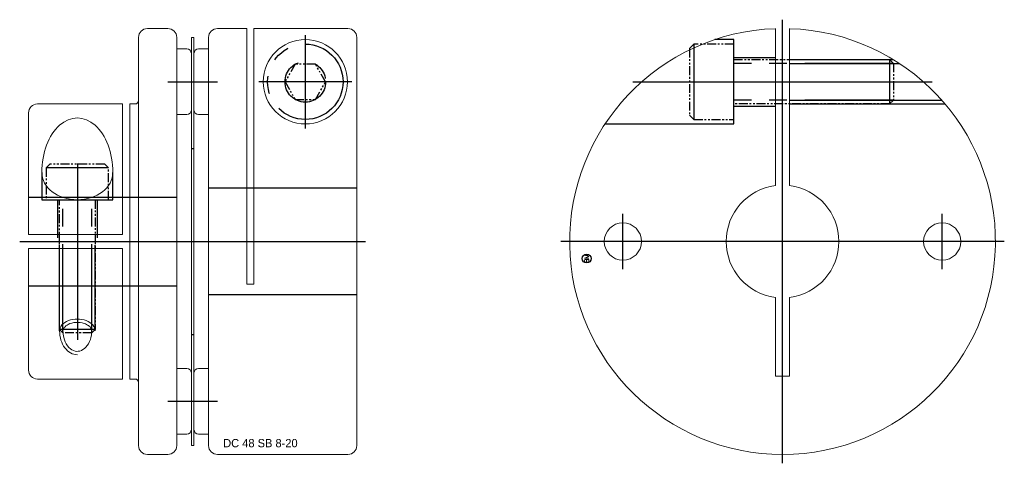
# Model space of a CAD drawing. Extents: x -91 to 93, y -25 to 25.
# Tile 2 of 2: x -18 to 93, y -25 to 25. Entities that reach past the tile are written whole.
import ezdxf
from ezdxf.enums import TextEntityAlignment as Align

# ---------------------------------------------------------------- set-up
doc = ezdxf.new("R2010")
doc.units = 0
doc.header["$LTSCALE"] = 8
for name, pattern in [('CENTER', [50.8, 31.75, -6.35, 6.35, -6.35]), ('HIDDEN', [9.525, 6.35, -3.175]), ('PHANTOM', [2.5, 1.25, -0.25, 0.25, -0.25, 0.25, -0.25])]:
    doc.linetypes.add(name, pattern=pattern)
doc.layers.get('0').update_dxf_attribs({"linetype": 'CONTINUOUS', "lineweight": 18})
for name, color, linetype in [('BOM', 6, 'CONTINUOUS'), ('CENTER', 1, 'CENTER'), ('HIDDEN', 2, 'HIDDEN'), ('PHANTOM', 6, 'PHANTOM')]:
    doc.layers.add(name, color=color, linetype=linetype)
doc.layers.add('THIN', color=3, linetype='CONTINUOUS', lineweight=5)
doc.styles.add('ADESK1', font='romans')

# ---------------------------------------------------------------- blocks, each defined once
blk = doc.blocks.new('MCLBM2')
blk.add_circle((0, 0), 0.5)
at = {"style": 'ADESK1'}
blk.add_text('BM', height=0.5, dxfattribs=at).set_placement((0, 0), align=Align.MIDDLE)
at = {"style": 'ADESK1', "flags": 1}
for tag, p in [('NAME', (0, -1)), ('ENAME', (0, -2)), ('SPEC', (0, -3)), ('MATERIAL', (0, -4)), ('WEIGHT', (0, -6)), ('QTY', (0, -5)), ('PRICE', (0, -7)), ('REMARK', (0, -8)), ('USER1', (0, -9)), ('USER2', (0, -10)), ('USER3', (0, -11)), ('USER4', (0, -12)), ('USER5', (0, -13)), ('USER6', (0, -14))]:
    blk.add_attdef(tag, p, '', height=0.5, dxfattribs=at)

msp = doc.modelspace()

# ---------------------------------------------------------------- linework, layer by layer
for p, q in [((-1, 24), (-3.3, 24)), ((7.9, 24), (4.6, 24)), ((7.9, -4.8), (7.9, 24)), ((19.3, 24), (8.7, 24)), ((8.7, 24), (8.7, -4.8)), ((67.5, 23.99), (67.5, 6.3)), ((69.1, 6.3), (69.1, 23.99)), ((-4.3, 23), (-4.3, -23)), ((0, 23), (0, -23)), ((1.65, 23), (1.95, 23)), ((1.65, -23), (1.65, 23)), ((1.95, 23), (1.95, -23)), ((3.6, 23), (3.6, -23)), ((20.3, -23), (20.3, 23)), ((0, 21.7), (1.15, 21.7)), ((0, 14.3), (0, 21.7)), ((1.65, 21.2), (1.65, 14.8)), ((-16.7, 14.5), (-16.7, 0.8)), ((-15.7, 15.5), (-6.1, 15.5)), ((-6.1, 15.5), (-6.1, 0.8)), ((-5.3, 15.5), (-5.3, -15.5)), ((-5.3, 15.5), (-4.7, 15.5)), ((1.15, 14.3), (0, 14.3)), ((-16.7, 0.8), (-6.1, 0.8)), ((-16.7, -0.8), (-6.1, -0.8)), ((-16.7, -14.5), (-16.7, -0.8)), ((-6.1, -15.5), (-6.1, -0.8)), ((8.7, -4.8), (7.9, -4.8)), ((2.45, -14.3), (3.6, -14.3)), ((3.6, -14.3), (3.6, -21.7)), ((-15.7, -15.5), (-6.1, -15.5)), ((-5.3, -15.5), (-4.7, -15.5)), ((1.95, -21.2), (1.95, -14.8)), ((3.6, -21.7), (2.45, -21.7)), ((1.95, -23), (1.65, -23)), ((-1, -24), (-3.3, -24)), ((4.6, -24), (19.3, -24))]:
    msp.add_line(p, q)
at = {"extrusion": (1.22461e-16, -2.99932e-32, -1)}
for p, q in [((1.95, 21.2), (1.95, 14.8)), ((3.6, 21.7), (2.45, 21.7)), ((3.6, 14.3), (3.6, 21.7)), ((2.45, 14.3), (3.6, 14.3))]:
    msp.add_line(p, q, dxfattribs=at)
at = {"extrusion": (-2.99932e-32, -1.22461e-16, -1)}
for p, q in [((1.15, -14.3), (0, -14.3)), ((0, -14.3), (0, -21.7)), ((1.65, -21.2), (1.65, -14.8)), ((0, -21.7), (1.15, -21.7))]:
    msp.add_line(p, q, dxfattribs=at)
msp.add_lwpolyline([(67.5, -6.3), (67.5, -15.18), (69.1, -15.18), (69.1, -6.3)])
for centre, radius in [((14.5, 18), 4.75), ((50.3, 0), 2.1), ((86.3, 0), 2.1)]:
    msp.add_circle(centre, radius)
for centre, radius, start, end in [((-3.3, 23), 1, 90, 180), ((-1, 23), 1, 0, 90), ((4.6, 23), 1, 90, 180), ((19.3, 23), 1, 0, 90), ((68.3, 0), 24, 91.9102, 88.0898), ((1.15, 21.2), 0.5, 0, 90), ((-4.7, 15.9), 0.4, 270, 0), ((-15.7, 14.5), 1, 90, 180), ((1.15, 14.8), 0.5, 270, 0), ((68.3, 0), 6.35, 97.2376, 262.7624), ((68.3, 0), 6.35, 277.2376, 82.7624), ((2.45, -14.8), 0.5, 90, 180), ((-15.7, -14.5), 1, 180, 270), ((-4.7, -15.9), 0.4, 0, 90), ((2.45, -21.2), 0.5, 180, 270), ((-3.3, -23), 1, 180, 270), ((-1, -23), 1, 270, 0), ((4.6, -23), 1, 180, 270), ((19.3, -23), 1, 270, 0)]:
    msp.add_arc(centre, radius, start, end)
at = {"extrusion": (1.22461e-16, -2.99932e-32, -1)}
for centre, start, end in [((-2.45, 21.2), 0, 90), ((-2.45, 14.8), 270, 0)]:
    msp.add_arc(centre, 0.5, start, end, dxfattribs=at)
at = {"extrusion": (-2.99932e-32, -1.22461e-16, -1)}
for centre, start, end in [((-1.15, -14.8), 90, 180), ((-1.15, -21.2), 180, 270)]:
    msp.add_arc(centre, 0.5, start, end, dxfattribs=at)
at = {"ltscale": 0.1}
for major_axis, ratio, start_param, end_param in [((0, 6.15), 0.650142, 4.712389, 7.853982), ((4, 0), 0.769062, 3.141593, 6.283185)]:
    msp.add_ellipse((-11.2, 7.78), major_axis=major_axis, ratio=ratio, start_param=start_param, end_param=end_param, dxfattribs=at)
for points, knots in [([(-9.58, -10.08), (-9.58, -9.99), (-9.6, -9.89), (-9.72, -9.69), (-9.81, -9.58), (-10.07, -9.39), (-10.24, -9.31), (-10.7, -9.15), (-11.03, -9.11), (-11.67, -9.14), (-11.98, -9.22), (-12.42, -9.44), (-12.57, -9.57), (-12.77, -9.82), (-12.81, -9.94), (-12.82, -10.06), (-12.82, -10.07), (-12.82, -10.08)], [0, 0, 0, 0, 0.368299, 0.368299, 0.736598, 0.736598, 1.104897, 1.104897, 1.657091, 1.657091, 2.209285, 2.209285, 2.657775, 2.657775, 3.106264, 3.106264, 3.141593, 3.141593, 3.141593, 3.141593]), ([(-12.82, -10.08), (-12.82, -10.32), (-12.79, -10.57), (-12.65, -11.17), (-12.5, -11.5), (-12.11, -12.01), (-11.88, -12.2), (-11.4, -12.39), (-11.16, -12.41), (-10.68, -12.28), (-10.44, -12.14), (-10.02, -11.69), (-9.84, -11.38), (-9.63, -10.74), (-9.58, -10.41), (-9.58, -10.08)], [1.570796, 1.570796, 1.570796, 1.570796, 1.875867, 1.875867, 2.360943, 2.360943, 2.846019, 2.846019, 3.331096, 3.331096, 3.816172, 3.816172, 4.301248, 4.301248, 4.712389, 4.712389, 4.712389, 4.712389])]:
    msp.add_open_spline(points, degree=3, knots=knots, dxfattribs=at)
at = {"layer": 'CENTER'}
for p, q in [((68.3, -25), (68.3, 25)), ((14.5, 23.25), (14.5, 12.75)), ((-1, 18), (4.6, 18)), ((19.75, 18), (9.25, 18)), ((51.43, 18), (85.17, 18)), ((-11.2, 8.78), (-11.2, -11.08)), ((50.3, -3.1), (50.3, 3.1)), ((86.3, -3.1), (86.3, 3.1)), ((-17.7, 0), (21.3, 0)), ((93.3, 0), (43.3, 0)), ((53.4, 0), (47.2, 0)), ((89.4, 0), (83.2, 0))]:
    msp.add_line(p, q, dxfattribs=at)
at = {"layer": 'CENTER', "extrusion": (-2.99932e-32, -1.22461e-16, -1)}
msp.add_line((-1, -18), (4.6, -18), dxfattribs=at)
at = {"layer": 'HIDDEN'}
for p, q in [((62.8, 20.75), (67.5, 20.75)), ((69.1, 20.5), (80.78, 20.5)), ((69.1, 20.07), (81.46, 20.07)), ((69.1, 15.93), (86.25, 15.93)), ((62.8, 15.25), (67.5, 15.25)), ((69.1, 15.5), (86.62, 15.5)), ((1.65, 10.5), (1.95, 10.5)), ((-15.2, 7.78), (-15.2, 4.7)), ((-7.2, 4.7), (-7.2, 7.78)), ((20.3, 6), (3.6, 6)), ((-16.7, 5), (0, 5)), ((-15.2, 4.7), (-7.2, 4.7)), ((-13.45, 4.7), (-13.45, 0.4)), ((-8.95, 4.7), (-8.95, 0.4)), ((-13.2, -10.08), (-13.2, -0.4)), ((-12.82, -10.08), (-12.82, -0.4)), ((-9.58, -10.08), (-9.58, -0.4)), ((-9.2, -10.08), (-9.2, -0.4))]:
    msp.add_line(p, q, dxfattribs=at)
at = {"layer": 'HIDDEN', "extrusion": (-2.99932e-32, -1.22461e-16, -1)}
for p, q in [((-16.7, -5), (0, -5)), ((20.3, -6), (3.6, -6)), ((1.65, -10.5), (1.95, -10.5))]:
    msp.add_line(p, q, dxfattribs=at)
at = {"layer": 'HIDDEN'}
msp.add_lwpolyline([(48.29, 13.25), (62.8, 13.25), (62.8, 22.75), (60.66, 22.75)], dxfattribs=at)
at = {"layer": 'PHANTOM'}
for p, q in [((58.3, 22.25), (58.3, 13.75)), ((80.8, 20.07), (62.8, 20.07)), ((80.37, 20.5), (80.37, 15.5)), ((80.8, 15.93), (62.8, 15.93)), ((-7.7, 8.3), (-14.7, 8.3)), ((-12.82, -10.3), (-12.82, 4.7)), ((-9.58, -10.3), (-9.58, 4.7)), ((-9.2, -9.92), (-13.2, -9.92))]:
    msp.add_line(p, q, dxfattribs=at)
at = {"layer": 'PHANTOM', "ltscale": 0.1}
for points in [[(62.8, 22.25), (58.3, 22.25), (57.8, 21.75), (57.8, 14.25), (58.3, 13.75), (62.8, 13.75)], [(16.79, 18), (15.64, 19.98), (13.35, 19.98), (12.21, 18), (13.35, 16.02), (15.64, 16.02)], [(-7.7, 4.7), (-7.7, 8.3), (-8.1, 8.7), (-14.3, 8.7), (-14.7, 8.3), (-14.7, 4.7)]]:
    msp.add_lwpolyline(points, close=True, dxfattribs=at)
for points in [[(62.8, 20.5), (80.37, 20.5), (80.8, 20.07), (80.8, 15.93), (80.37, 15.5), (62.8, 15.5)], [(-9.2, 4.7), (-9.2, -9.92), (-9.58, -10.3), (-12.82, -10.3), (-13.2, -9.92), (-13.2, 4.7)]]:
    msp.add_lwpolyline(points, dxfattribs=at)
at = {"layer": 'PHANTOM'}
for radius in [4.25, 2.29]:
    msp.add_circle((14.5, 18), radius, dxfattribs=at)
at = {"layer": 'THIN', "ltscale": 0.1}
for major_axis, ratio, start_param in [((2, 0), 0.669737, 0), ((0, 2.68), 0.746562, 1.570796)]:
    msp.add_ellipse((-11.2, -10.08), major_axis=major_axis, ratio=ratio, start_param=start_param, end_param=3.141593, dxfattribs=at)

# ---------------------------------------------------------------- block references
at = {"layer": 'BOM', "rotation": 90}
msp.add_blockref('MCLBM2', (46.22, -1.92), dxfattribs=at)

# ---------------------------------------------------------------- texts
at = {"ltscale": 0.6, "insert": (5.24, -22.26), "char_height": 0.9331, "attachment_point": 1}
msp.add_mtext('DC 48 SB 8-20', dxfattribs=at)

doc.saveas('drawing.dxf')
